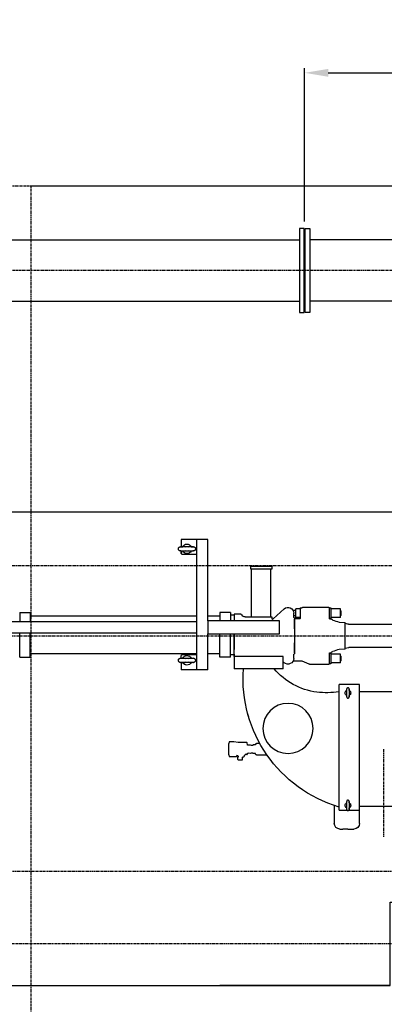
# Model space of a CAD drawing. Header units: metres. Extents: x -82085 to 58758, y -66901 to 95305.
# Tile 94 of 135: x 6552 to 8481, y 17736 to 22946. Entities that reach past the tile are written whole.
import ezdxf

# ---------------------------------------------------------------- set-up
doc = ezdxf.new("R2010")
doc.units = ezdxf.units.M
doc.header["$MEASUREMENT"] = 0
doc.header["$PDSIZE"] = -1
doc.linetypes.add('CENTER-LN', pattern=[19, 10, -3, 3, -3])
doc.layers.get('0').update_dxf_attribs({"linetype": 'CONTINUOUS'})
doc.layers.get('DEFPOINTS').update_dxf_attribs({"linetype": 'CONTINUOUS'})
for name, color, linetype in [('3', 3, 'CONTINUOUS'), ('CL', 1, 'CENTER-LN'), ('CONST', 7, 'CONTINUOUS'), ('DIM', 10, 'CONTINUOUS'), ('GEBOUW', 7, 'CONTINUOUS'), ('TEXT2', 7, 'CONTINUOUS')]:
    doc.layers.add(name, color=color, linetype=linetype)
doc.styles.get("Standard").update_dxf_attribs({"font": 'iso.shx'})
doc.dimstyles.get("Standard").update_dxf_attribs({"dimtxt": 0.18, "dimasz": 0.18, "dimexe": 0.18, "dimexo": 0.0625, "dimgap": 0.09, "dimtad": 0, "dimtih": 1, "dimtoh": 1, "dimdec": 4, "dimzin": 0, "dimdsep": 46, "dimtxsty": 'Standard', "dimcen": 0.09, "dimadec": 0, "dimazin": 0, "dimtfac": 1, "dimtdec": 4, "dimtofl": 0, "dimtmove": 0, "dimatfit": 3, "dimfxl": 1, "dimtolj": 1, "dimtzin": 0, "dimarcsym": 0})

# ---------------------------------------------------------------- blocks, each defined once
blk = doc.blocks.new('*D102')
at = {"layer": 'DEFPOINTS', "color": 0, "transparency": 16777216}
for p in [(9471.7, 22664.8), (8059.7, 21803.7), (9471.7, 21618.7)]:
    blk.add_point(p, dxfattribs=at)
at = {"layer": 'DIM', "color": 0, "lineweight": -2, "transparency": 16777216}
for p, q in [((8059.7, 21878.7), (8059.7, 22689.8)), ((9471.7, 21693.7), (9471.7, 22689.8)), ((8184.7, 22664.8), (9346.7, 22664.8))]:
    blk.add_line(p, q, dxfattribs=at)
at = {"layer": 'DIM', "color": 0, "transparency": 16777216}
for points in [[(8184.7, 22685.7), (8184.7, 22644), (8059.7, 22664.8)], [(9346.7, 22685.7), (9346.7, 22644), (9471.7, 22664.8)]]:
    blk.add_solid(points, dxfattribs=at)
at = {"layer": 'DIM', "color": 0, "transparency": 16777216, "insert": (8765.7, 22752.3), "char_height": 125, "attachment_point": 5}
blk.add_mtext('\\A1;1412', dxfattribs=at)
blk = doc.blocks.new('Pomp Schwing Zg. KSP + SD - Tab.5 BA')
at = {"color": 0, "linetype": 'Continuous'}
for p, q in [((-418, 898.4), (-418, 992.5)), ((-388, 1022.5), (-372.5, 1022.5)), ((-346, 1022.5), (-372.5, 1022.5)), ((-346, 1022.5), (-319.5, 1022.5)), ((-319.5, 1022.5), (-314, 1022.5)), ((-284, 992.5), (-284, 922.5)), ((-393, 922.5), (-393, 257.5)), ((-393, 922.5), (-373, 922.5)), ((-373, 922.5), (-371, 922.5)), ((-371, 922.5), (-351, 922.5)), ((-352.9, 910.3), (-352.9, 910.3)), ((-346.6, 924.5), (-345.4, 924.5)), ((-341, 922.5), (-321, 922.5)), ((-339.1, 910.3), (-339.1, 910.3)), ((-321, 922.5), (-319, 922.5)), ((-319, 922.5), (-284, 922.5)), ((-284, 922.5), (-284, 257.5)), ((303, 904), (-284, 904)), ((-352.9, 884.7), (-352.9, 884.7)), ((-345.4, 870.5), (-346.6, 870.5)), ((-339.1, 884.7), (-339.1, 884.7)), ((-976.4, 630.1), (-974.8, 639)), ((-976.4, 630.1), (-976.4, 569.9)), ((-974.8, 639), (-949, 639)), ((-934.9, 638.3), (-930.8, 632.4)), ((-930.8, 632.4), (-930.5, 632.1)), ((-930.5, 632.1), (-930, 632)), ((-929.7, 652.8), (-928, 654.5)), ((-929.7, 642), (-929.7, 652.8)), ((-929.7, 642), (-929.7, 642)), ((-926.5, 642), (-929.7, 642)), ((-929.7, 637), (-929.7, 637)), ((-929.7, 637), (-926.5, 637)), ((-929.7, 632), (-929.7, 637)), ((-926.5, 637), (-926.5, 642)), ((-909, 658.5), (-924, 658.5)), ((-905, 654.5), (-903.2, 652.8)), ((-903.2, 642), (-903.3, 642)), ((-903.2, 652.8), (-903.2, 642)), ((-896, 641.5), (-896, 641.6)), ((-896, 641.5), (-896, 638)), ((-894.9, 637.8), (-893.5, 635.4)), ((-893.5, 634.5), (-893.5, 635.4)), ((-893.5, 634.5), (-893.5, 632)), ((-892.8, 632), (-893.5, 632)), ((-877.8, 626), (-876.9, 622.5)), ((-834.5, 625.8), (-834, 627.5)), ((-834, 627.5), (-830.5, 627.5)), ((-830.5, 629.2), (-829.5, 630.1)), ((-829.5, 630.1), (-778.1, 630.1)), ((-778.1, 630.1), (-772.8, 632.9)), ((-876.9, 577.5), (-879.7, 567)), ((-876.9, 622.5), (-876.9, 622.5)), ((-876.9, 622.5), (-876.7, 622)), ((-876.7, 578), (-876.9, 577.5)), ((-876.9, 577.5), (-876.9, 577.5)), ((-874.8, 620.5), (-873.5, 620.5)), ((-861.3, 579.5), (-874.8, 579.5)), ((-863.4, 620.5), (-861.3, 620.5)), ((-861.3, 620.5), (-857, 619.8)), ((-857, 580.3), (-861.3, 579.5)), ((-857, 619.8), (-853, 619.8)), ((-853, 580.3), (-857, 580.3)), ((-853, 618), (-852.5, 618)), ((-852.5, 582), (-853, 582)), ((-852.5, 618), (-851.9, 619)), ((-851.9, 581), (-852.5, 582)), ((-851.9, 619), (-848.5, 619)), ((-848.5, 581), (-851.9, 581)), ((-847.8, 623), (-848.5, 623)), ((-848.5, 577), (-847.8, 577)), ((-834.5, 623), (-847.8, 623)), ((-834.5, 577), (-847.8, 577)), ((-834, 572.5), (-834.5, 574.3)), ((-791.9, 604.2), (-791.8, 604.1)), ((-974.8, 561), (-976.4, 569.9)), ((-949, 561), (-974.8, 561)), ((-881.8, 564.4), (-926, 564.4)), ((-830.5, 572.5), (-834, 572.5)), ((-829.5, 569.9), (-830.5, 570.9)), ((-818.1, 569.9), (-829.5, 569.9)), ((-815.1, 564.7), (-818.1, 569.9)), ((-352.9, 315.3), (-352.9, 315.3)), ((-346.6, 329.5), (-345.4, 329.5)), ((-339.1, 315.3), (-339.1, 315.3)), ((-352.9, 289.7), (-352.9, 289.7)), ((-345.4, 275.5), (-346.6, 275.5)), ((-339.1, 289.7), (-339.1, 289.7)), ((303, 296), (-284, 296)), ((-1088, 180), (-1228, 180)), ((-1228, 141.4), (-1228, 180)), ((-1148, -510), (-1148, 180)), ((-1088, 180), (-1088, -10)), ((-948, 110), (-948, 175)), ((-688, 175), (-688, 110)), ((-2083, 112.5), (-2028, 112.5)), ((-2028, 112.5), (-2028, -15)), ((-1243, 131), (-1243, 129)), ((-1228, 118.6), (-1228, 105)), ((-1223, 100), (-1228, 105)), ((-1228, 105), (-1228, 105)), ((-1220.2, 141.6), (-1221.6, 141.6)), ((-1220.1, 141.6), (-1220.2, 141.5)), ((-1220.2, 118.5), (-1220.1, 118.4)), ((-1198, 155), (-1198, 155)), ((-1198, 105), (-1198, 105)), ((-1153, 129), (-1153, 131)), ((-968, 112.5), (-1023, 112.5)), ((-948, 101), (-948, 110)), ((-948, 110), (-948, -10)), ((-688, 110), (-948, 110)), ((-948, 110), (-948, 110)), ((-948, 110), (-948, 110)), ((-688, 137.8), (-683.1, 142.3)), ((-635, 135), (-635, 135)), ((-628.1, 135), (-635, 135)), ((-633, 120), (-633, 100)), ((-628, 135), (-628, 135)), ((-587.5, 135), (-628, 135)), ((-588.9, 134.4), (-588.9, 134.4)), ((-550.9, 149.6), (-587.5, 135)), ((-549, 150), (-447.7, 150)), ((-444, 148.3), (-444, 89.5)), ((-436, 148), (-444, 148)), ((-384.8, 142.9), (-384.8, 97.1)), ((-383, 132.9), (-384.8, 134.7)), ((-384.8, 105.3), (-383, 107.1)), ((-383, 107.1), (-383, 132.9)), ((-1148, 95), (-2028, 95)), ((-1148, 100), (-1223, 100)), ((-1023, 95), (-1088, 95)), ((-948, 101), (-968, 101)), ((-628, 94.5), (-628, 95)), ((-628, 90), (-628, 94.5)), ((-628, 90), (-628, 76.5)), ((-628, 89.5), (-628, 89.5)), ((-628, -89.5), (-628, 89.5)), ((-628, 76.5), (-628, 36.5)), ((-444, 92), (-436, 92)), ((-444, 89.5), (-435.9, 89.5)), ((-360, 70.3), (-392.8, 72)), ((-360, 66), (-343, 62.2)), ((-360, 66), (-360, 66)), ((-343, 62.2), (-343, 62.2)), ((-340.8, 62), (-340.8, 62)), ((-108, 62), (-340.8, 62)), ((-628, -10), (-628, 10)), ((-2998, -15), (-1148, -15)), ((-1088, -10), (-708, -10)), ((-1088, -12.6), (-1088, -10)), ((-1088, -77.4), (-1088, -12.6)), ((-1088, -18), (-1088, -14)), ((-1088, -72), (-1088, -18)), ((-708, -10), (-708, -80)), ((-628, -36.5), (-628, -76.5)), ((-2998, -75), (-1148, -75)), ((-1088, -76), (-1088, -72)), ((-1088, -80), (-1088, -77.4)), ((-1088, -80), (-1088, -510)), ((-708, -80), (-1088, -80)), ((-889.3, -100), (-886.2, -100)), ((-886.2, -100), (-748, -100)), ((-855.5, -100), (-855.5, -352)), ((-755, -352), (-755, -100)), ((-748, -100), (-748, -90.6)), ((-683.1, -142.3), (-741.3, -89.7)), ((-633, -100), (-633, -120)), ((-628, -76.5), (-628, -90)), ((-603.7, -89.5), (-628, -89.5)), ((-628, -89.5), (-628, -89.5)), ((-628, -94.5), (-628, -90)), ((-628, -95), (-628, -94.5)), ((-623.5, -97), (-623.6, -97.1)), ((-623.5, -97), (-623.6, -97.1)), ((-623.6, -142.9), (-623.6, -97.1)), ((-619.9, -97), (-623.5, -97)), ((-601.7, -97), (-619.9, -97)), ((-601.7, -97), (-598.1, -97)), ((-444, -89.5), (-435.8, -89.5)), ((-444, -89.5), (-444, -148.3)), ((-436, -92), (-444, -92)), ((-444, -92), (-444, -92)), ((-392.9, -72), (-360, -70.3)), ((-384.8, -97.1), (-384.8, -142.9)), ((-360, -66), (-343, -62.2)), ((-340.8, -62), (-343, -62.2)), ((-343, -62.2), (-343, -62.2)), ((-340.8, -62), (-340.8, -62)), ((-340.8, -62), (-108, -62)), ((-2083, -122.5), (-2028, -122.5)), ((-2028, -105), (-1148, -105)), ((-1088, -105), (-1023, -105)), ((-968, -122.5), (-1023, -122.5)), ((-968, -111), (-948, -111)), ((-912.2, -115), (-948, -115)), ((-683.1, -142.3), (-683.1, -142.3)), ((-683.1, -142.3), (-683.1, -142.3)), ((-683.1, -142.3), (-683.1, -142.3)), ((-637, -135), (-623.6, -135)), ((-628.1, -105), (-633, -105)), ((-628, -105), (-628, -105)), ((-623.6, -105), (-628, -105)), ((-623.6, -142.9), (-623.5, -143)), ((-623.6, -142.9), (-623.5, -143)), ((-623.5, -143), (-619.9, -143)), ((-601.7, -143), (-619.9, -143)), ((-598.1, -143), (-601.7, -143)), ((-598, -148), (-590, -148)), ((-598, -148), (-598, -148)), ((-590, -148), (-590, -148.3)), ((-590, -148.3), (-590, -148)), ((-447.7, -150), (-586.3, -150)), ((-444, -148), (-436, -148)), ((-444, -148), (-444, -148)), ((-383, -107.1), (-384.8, -105.3)), ((-384.8, -134.7), (-383, -132.9)), ((-383, -132.9), (-383, -107.1)), ((-860, -353), (-859, -352)), ((-860, -353), (-860, -368)), ((-860, -353), (-860, -353)), ((-860, -353), (-860, -353)), ((-749, -352), (-859, -352)), ((-859, -352), (-859, -352)), ((-859, -352), (-859, -352)), ((-748, -353), (-749, -352)), ((-748, -368), (-748, -353)), ((-860, -368), (-860, -368)), ((-860, -368), (-859, -369)), ((-860, -368), (-860, -368)), ((-859, -369), (-859, -369)), ((-857.7, -369), (-859, -369)), ((-859, -369), (-859, -369)), ((-857.7, -369), (-749, -369)), ((-749, -369), (-748, -368)), ((-1243, -459), (-1243, -461)), ((-1228, -435), (-1223, -430)), ((-1223, -430), (-1228, -435)), ((-1228, -435), (-1228, -448.6)), ((-1228, -448.6), (-1228, -435)), ((-1228, -435), (-1228, -435)), ((-1148, -430), (-1223, -430)), ((-1220.1, -448.4), (-1220.2, -448.5)), ((-1198, -435), (-1198, -435)), ((-1153, -461), (-1153, -459)), ((-1228, -510), (-1228, -471.4)), ((-1088, -510), (-1228, -510)), ((-1220.2, -471.5), (-1220.1, -471.6)), ((-1198, -485), (-1198, -485)), ((-1175.8, -471.6), (-1174.4, -471.6))]:
    blk.add_line(p, q, dxfattribs=at)
at = {"color": 0}
for p, q in [((-949, 639), (-936.2, 639)), ((-930, 632), (-929.7, 632)), ((-895.3, 638), (-896, 638)), ((-891.2, 630.2), (-891.2, 630.7)), ((-881.7, 629), (-889.7, 629)), ((-834.5, 625.8), (-834.5, 623)), ((-830.5, 629.2), (-830.5, 627.5)), ((-853, 619.8), (-853, 618)), ((-853, 582), (-853, 580.3)), ((-848.5, 623), (-848.5, 619)), ((-848.5, 577), (-848.5, 581)), ((-834.5, 574.3), (-834.5, 577)), ((-926, 564.4), (-949, 561)), ((-830.5, 570.9), (-830.5, 572.5)), ((-284, 257.5), (-393, 257.5)), ((-688, 175), (-948, 175)), ((-2083, 112.5), (-2083, -15)), ((-1023, 112.5), (-1023, -10)), ((-968, 112.5), (-968, -10)), ((-384.8, 142.9), (-436, 142.9)), ((-384.8, 97.1), (-436, 97.1)), ((-2083, -122.5), (-2083, -75)), ((-2028, -122.5), (-2028, -75)), ((-1023, -122.5), (-1023, -80)), ((-968, -122.5), (-968, -80)), ((-948, -115), (-948, -80)), ((-598, -148), (-598, -92.2)), ((-384.8, -97.1), (-436, -97.1)), ((-384.8, -142.9), (-436, -142.9))]:
    blk.add_line(p, q, dxfattribs=at)
at = {"color": 0, "linetype": 'Continuous'}
blk.add_circle((-663, 490), 132.5, dxfattribs=at)
for centre, radius, start, end in [((-388, 992.5), 30, 90, 180), ((-314, 992.5), 30, 0, 90), ((-191.1, 225.6), 710, 106.5205, 184.0876), ((-346, 897.5), 15, 119.386, 241.9249), ((-346, 897.5), 15, 0, 61.9402), ((-346, 897.5), 15, 299.3488, 0), ((-924, 654.5), 4, 90, 180), ((-909, 654.5), 4, 0, 90), ((-902.4, 589), 53, 83.0686, 90.9718), ((-895.3, 637.5), 0.5, 30, 90), ((-892.8, 630.4), 1.6, 9.5358, 90), ((-889.7, 630.5), 1.5, 189.6799, 270), ((-874.8, 622.5), 2, 195, 270), ((-874.8, 577.5), 2, 90, 165), ((-868.5, 640.3), 20.5, 255.7434, 284.2835), ((-883.6, 568), 4, 295.8419, 345), ((-191.1, 225.6), 710, 163.2553, 164.9661), ((-346, 302.5), 15, 118.599, 241.9402), ((-346, 302.5), 15, 0, 61.401), ((-465.3, -53.9), 355, 97.3125, 139.8594), ((-460.1, -152.2), 453.3, 81.4927, 96.3902), ((-346, 302.5), 15, 298.4335, 0), ((-1198, 130), 25, 90, 155.4084), ((-1198, 130), 25, 27.2805, 152.7195), ((-1198, 130), 25, 207.4117, 270), ((-1198, 130), 25, 207.2805, 332.7195), ((-1198, 130), 12, 58.4835, 121.5165), ((-1198, 130), 12, 238.4835, 301.5165), ((-663, 120), 30, 0, 132.063), ((-635.5, 144.2), 9.07, 254.0613, 272.8491), ((-549, 145), 5, 89.9972, 111.8014), ((-459.9, 145), 5, 86.7046, 90), ((-447.7, 145), 5, 41.4992, 90), ((-628, 100), 5, 180, 270), ((-420.5, 102.3), 20, 219.7615, 252.3014), ((-966.5, -1590.4), 1758.6, 70.9619, 72.1201), ((-340.8, 72), 10, 257.5676, 270.0001), ((-892.8, -114.5), 14.9, 76.3465, 167.6776), ((-628, -100), 5, 90, 180), ((-602.8, -94.9), 5.45, 28.8507, 99.3861), ((-420.5, -102.3), 20, 107.6985, 140.2386), ((-804.4, 1107), 1248.7, 287.6117, 289.2379), ((-912.2, -110), 5, 270, 344.8782), ((-663, -120), 30, 227.937, 360), ((-586.3, -145), 5, 221.4992, 270), ((-447.7, -145), 5, 270, 318.5008), ((-1198, -460), 25, 90, 155.4084), ((-1198, -460), 25, 27.2805, 152.7195), ((-1198, -460), 12, 58.4835, 121.5165), ((-1198, -460), 25, 207.2805, 332.7195), ((-1198, -460), 25, 207.4186, 270), ((-1198, -460), 12, 238.4835, 301.5165)]:
    blk.add_arc(centre, radius, start, end, dxfattribs=at)
at = {"color": 0, "linetype": 'Continuous', "extrusion": (0, 0, -1)}
for centre, major_axis, start_param, end_param in [((-352.6, 897.5), (0, 21), -0.917004, 0.101537), ((-352.6, 897.5), (0, 21), 0.101537, 3.074959), ((-339.4, 897.5), (0, -21), 0.101537, 3.074959), ((-339.4, 897.5), (0, -21), 3.074959, 4.058597), ((-352.6, 897.5), (0, 21), 3.074959, 4.058597), ((-339.4, 897.5), (0, -21), -0.917004, 0.101537), ((-352.6, 302.5), (0, 21), -0.917004, 0.101537), ((-352.6, 302.5), (0, 21), 0.101537, 3.074959), ((-339.4, 302.5), (0, -21), 0.101537, 3.074959), ((-339.4, 302.5), (0, -21), 3.074959, 4.058597), ((-352.6, 302.5), (0, 21), 3.074959, 4.058597), ((-339.4, 302.5), (0, -21), -0.917004, 0.101537)]:
    blk.add_ellipse(centre, major_axis=major_axis, ratio=0.021164, start_param=start_param, end_param=end_param, dxfattribs=at)
at = {"color": 0, "linetype": 'Continuous'}
for centre, major_axis, ratio, start_param, end_param in [((-1198, 141), (-35, 0), 0.022222, -0.885658, 0.126645), ((-1198, 119), (35, 0), 0.022222, 3.015773, 4.02725), ((-1198, 141), (-35, 0), 0.022222, 0.126645, 3.021791), ((-1198, 119), (35, 0), 0.022222, -0.88566, 3.015773), ((-1198, 141), (-35, 0), 0.022222, 3.021791, 4.027253), ((-436, 120), (0, -28), 0.000001, 0, 3.141593), ((-436, -120), (0, 28), 0.000001, 3.141593, 6.283185), ((-1198, -449), (-35, 0), 0.022222, -0.885658, 3.015772), ((-1198, -449), (-35, 0), 0.022222, 3.015772, 4.027253), ((-1198, -471), (35, 0), 0.022222, 3.021791, 4.02725), ((-1198, -471), (35, 0), 0.022222, 0.126646, 3.021791), ((-1198, -471), (35, 0), 0.022222, -0.88566, 0.126646)]:
    blk.add_ellipse(centre, major_axis=major_axis, ratio=ratio, start_param=start_param, end_param=end_param, dxfattribs=at)
for points, knots in [([(-352.9, 910.3), (-352.9, 910.4), (-352.9, 911.7), (-352.8, 914.2), (-352.8, 916.9), (-352.7, 918.3), (-352.6, 919.2), (-352.4, 920), (-352.1, 920.9), (-351.4, 922.2), (-350.2, 923.4), (-348.5, 924.3), (-347.3, 924.4), (-346.6, 924.4)], [0, 0, 0, 0, 0.010756, 0.195783, 0.382394, 0.574335, 0.653398, 0.69156, 0.73062, 0.788957, 0.855248, 0.933279, 1, 1, 1, 1]), ([(-352.9, 910.3), (-352.8, 909.5), (-352.7, 908.8), (-352.4, 907.7), (-352.3, 907.4), (-352.2, 907.1)], [0, 0, 0, 0, 0.25, 0.25, 0.3588022, 0.3588022, 0.3588022, 0.3588022]), ([(-352.3, 887.6), (-352.4, 887.4), (-352.5, 887.2), (-352.6, 886.6), (-352.7, 886.2), (-352.8, 885.5), (-352.9, 885.1), (-352.9, 884.7)], [0.6693103, 0.6693103, 0.6693103, 0.6693103, 0.75, 0.75, 0.875, 0.875, 1, 1, 1, 1]), ([(-345.5, 924.4), (-345.3, 924.5), (-344.5, 924.6), (-343.1, 924.1), (-341.5, 923.2), (-340.6, 922.1), (-340, 921), (-339.6, 920.2), (-339.5, 919.6), (-339.4, 919.1), (-339.3, 918.4), (-339.3, 917.2), (-339.2, 914.9), (-339.1, 912.4), (-339.1, 910.7), (-339.1, 910.3)], [0, 0, 0, 0, 0.015313, 0.09772, 0.163063, 0.218158, 0.26491, 0.302426, 0.332636, 0.367872, 0.43315, 0.576608, 0.756909, 0.947455, 1, 1, 1, 1]), ([(-339.1, 884.7), (-339.2, 885.5), (-339.3, 886.2), (-339.6, 887.3), (-339.7, 887.6), (-339.8, 887.9)], [0, 0, 0, 0, 0.25, 0.25, 0.3588022, 0.3588022, 0.3588022, 0.3588022]), ([(-339.7, 907.4), (-339.6, 907.6), (-339.5, 907.8), (-339.4, 908.4), (-339.3, 908.8), (-339.2, 909.5), (-339.1, 909.9), (-339.1, 910.3)], [0.6693103, 0.6693103, 0.6693103, 0.6693103, 0.75, 0.75, 0.875, 0.875, 1, 1, 1, 1]), ([(-346.5, 870.6), (-346.7, 870.5), (-347.5, 870.4), (-348.9, 870.9), (-350.4, 871.8), (-351.4, 872.9), (-352, 874), (-352.4, 874.8), (-352.5, 875.4), (-352.6, 875.9), (-352.7, 876.6), (-352.7, 877.8), (-352.8, 880.1), (-352.9, 882.6), (-352.9, 884.3), (-352.9, 884.7)], [0, 0, 0, 0, 0.015313, 0.09772, 0.163063, 0.218158, 0.26491, 0.302426, 0.332636, 0.367872, 0.43315, 0.576608, 0.756909, 0.947455, 1, 1, 1, 1]), ([(-339.1, 884.7), (-339.1, 884.6), (-339.1, 883.3), (-339.2, 880.8), (-339.2, 878.1), (-339.3, 876.7), (-339.4, 875.8), (-339.6, 875), (-339.9, 874.1), (-340.6, 872.8), (-341.8, 871.6), (-343.5, 870.7), (-344.7, 870.6), (-345.4, 870.6)], [0, 0, 0, 0, 0.010756, 0.195783, 0.382394, 0.574335, 0.653398, 0.69156, 0.73062, 0.788957, 0.855248, 0.933279, 1, 1, 1, 1]), ([(-352.9, 315.3), (-352.9, 315.4), (-352.9, 316.7), (-352.8, 319.2), (-352.8, 321.9), (-352.7, 323.3), (-352.6, 324.2), (-352.4, 325), (-352.1, 325.9), (-351.4, 327.2), (-350.2, 328.4), (-348.5, 329.3), (-347.3, 329.4), (-346.6, 329.4)], [0, 0, 0, 0, 0.010756, 0.195783, 0.382394, 0.574335, 0.653398, 0.69156, 0.73062, 0.788957, 0.855248, 0.933279, 1, 1, 1, 1]), ([(-352.9, 315.3), (-352.8, 314.5), (-352.7, 313.8), (-352.4, 312.7), (-352.3, 312.4), (-352.2, 312.1)], [0, 0, 0, 0, 0.25, 0.25, 0.3588022, 0.3588022, 0.3588022, 0.3588022]), ([(-345.5, 329.4), (-345.3, 329.5), (-344.5, 329.6), (-343.1, 329.1), (-341.5, 328.2), (-340.6, 327.1), (-340, 326), (-339.6, 325.2), (-339.5, 324.6), (-339.4, 324.1), (-339.3, 323.4), (-339.3, 322.2), (-339.2, 319.9), (-339.1, 317.4), (-339.1, 315.7), (-339.1, 315.3)], [0, 0, 0, 0, 0.015313, 0.09772, 0.163063, 0.218158, 0.26491, 0.302426, 0.332636, 0.367872, 0.43315, 0.576608, 0.756909, 0.947455, 1, 1, 1, 1]), ([(-339.7, 312.4), (-339.6, 312.6), (-339.5, 312.8), (-339.4, 313.4), (-339.3, 313.8), (-339.2, 314.5), (-339.1, 314.9), (-339.1, 315.3)], [0.6693103, 0.6693103, 0.6693103, 0.6693103, 0.75, 0.75, 0.875, 0.875, 1, 1, 1, 1]), ([(-352.3, 292.6), (-352.4, 292.4), (-352.5, 292.2), (-352.6, 291.6), (-352.7, 291.2), (-352.8, 290.5), (-352.9, 290.1), (-352.9, 289.7)], [0.6693103, 0.6693103, 0.6693103, 0.6693103, 0.75, 0.75, 0.875, 0.875, 1, 1, 1, 1]), ([(-346.5, 275.6), (-346.7, 275.5), (-347.5, 275.4), (-348.9, 275.9), (-350.4, 276.8), (-351.4, 277.9), (-352, 279), (-352.4, 279.8), (-352.5, 280.4), (-352.6, 280.9), (-352.7, 281.6), (-352.7, 282.8), (-352.8, 285.1), (-352.9, 287.6), (-352.9, 289.3), (-352.9, 289.7)], [0, 0, 0, 0, 0.015313, 0.09772, 0.163063, 0.218158, 0.26491, 0.302426, 0.332636, 0.367872, 0.43315, 0.576608, 0.756909, 0.947455, 1, 1, 1, 1]), ([(-339.1, 289.7), (-339.1, 289.6), (-339.1, 288.3), (-339.2, 285.8), (-339.2, 283.1), (-339.3, 281.7), (-339.4, 280.8), (-339.6, 280), (-339.9, 279.1), (-340.6, 277.8), (-341.8, 276.6), (-343.5, 275.7), (-344.7, 275.6), (-345.4, 275.6)], [0, 0, 0, 0, 0.010756, 0.195783, 0.382394, 0.574335, 0.653398, 0.69156, 0.73062, 0.788957, 0.855248, 0.933279, 1, 1, 1, 1]), ([(-339.1, 289.7), (-339.2, 290.5), (-339.3, 291.2), (-339.6, 292.3), (-339.7, 292.6), (-339.8, 292.9)], [0, 0, 0, 0, 0.25, 0.25, 0.3588022, 0.3588022, 0.3588022, 0.3588022]), ([(-1243, 129), (-1243, 129), (-1243.2, 127.9), (-1242.6, 125.8), (-1241.4, 123.3), (-1239.8, 121.5), (-1238.1, 120.3), (-1236.6, 119.6), (-1235.4, 119.2), (-1234.5, 119), (-1233.6, 118.9), (-1232.3, 118.8), (-1230.2, 118.7), (-1226.8, 118.6), (-1223.4, 118.5), (-1221, 118.4), (-1220.2, 118.4)], [0, 0, 0, 0, 0.001652, 0.079024, 0.142857, 0.198058, 0.246387, 0.288247, 0.323149, 0.35555, 0.402701, 0.482312, 0.636623, 0.780068, 0.931393, 1, 1, 1, 1]), ([(-1221.6, 141.6), (-1222.5, 141.6), (-1224.7, 141.5), (-1228, 141.4), (-1231.1, 141.3), (-1232.9, 141.2), (-1234.3, 141), (-1235.5, 140.8), (-1237.1, 140.2), (-1238.9, 139.2), (-1240.8, 137.5), (-1242.3, 135.1), (-1243, 132.7), (-1242.9, 131.4), (-1242.9, 131)], [0, 0, 0, 0, 0.07439, 0.229196, 0.386022, 0.549562, 0.619542, 0.668656, 0.709344, 0.764661, 0.827616, 0.89685, 0.972907, 1, 1, 1, 1]), ([(-1220.2, 141.5), (-1219, 141.3), (-1217.8, 141), (-1216.6, 140.6), (-1216.4, 140.5), (-1216.3, 140.5)], [0, 0, 0, 0, 0.25, 0.25, 0.2805272, 0.2805272, 0.2805272, 0.2805272]), ([(-1216.5, 119.5), (-1216.6, 119.4), (-1216.7, 119.4), (-1217.8, 119), (-1219, 118.7), (-1220.2, 118.5)], [0.7359724, 0.7359724, 0.7359724, 0.7359724, 0.75, 0.75, 1, 1, 1, 1]), ([(-1175.8, 118.5), (-1177, 118.7), (-1178.2, 119), (-1179.4, 119.4), (-1179.6, 119.5), (-1179.7, 119.6)], [0, 0, 0, 0, 0.25, 0.25, 0.2812035, 0.2812035, 0.2812035, 0.2812035]), ([(-1179.5, 140.5), (-1179.4, 140.6), (-1179.3, 140.6), (-1178.2, 141), (-1177, 141.3), (-1175.8, 141.5)], [0.7360305, 0.7360305, 0.7360305, 0.7360305, 0.75, 0.75, 1, 1, 1, 1]), ([(-1153, 131), (-1153, 131), (-1152.8, 132.1), (-1153.4, 134.2), (-1154.6, 136.7), (-1156.2, 138.5), (-1157.9, 139.7), (-1159.4, 140.4), (-1160.6, 140.8), (-1161.5, 141), (-1162.4, 141.1), (-1163.7, 141.2), (-1165.8, 141.3), (-1169.2, 141.4), (-1172.6, 141.5), (-1175, 141.6), (-1175.8, 141.6)], [0, 0, 0, 0, 0.001653, 0.079024, 0.142857, 0.198058, 0.246387, 0.288247, 0.323149, 0.35555, 0.402701, 0.482312, 0.636622, 0.780067, 0.931392, 1, 1, 1, 1]), ([(-1175.2, 118.4), (-1174, 118.4), (-1171.5, 118.5), (-1168, 118.6), (-1164.9, 118.7), (-1163.1, 118.8), (-1161.7, 119), (-1160.5, 119.2), (-1158.9, 119.8), (-1157.1, 120.8), (-1155.2, 122.5), (-1153.7, 124.9), (-1153, 127.3), (-1153.1, 128.6), (-1153.1, 129)], [0, 0, 0, 0, 0.099266, 0.249912, 0.402522, 0.561666, 0.629768, 0.677562, 0.717156, 0.770986, 0.832249, 0.899622, 0.973635, 1, 1, 1, 1]), ([(-748, -90.6), (-748, -90.5), (-747.9, -90.5), (-747.9, -90.4), (-747.5, -90), (-746.6, -89.2), (-744.9, -88.7), (-743.1, -88.8), (-741.8, -89.4), (-741.3, -89.8), (-741, -90)], [0.4394904, 0.4394904, 0.4394904, 0.4394904, 0.4576517, 0.4576517, 0.4576517, 0.5788463, 0.7012956, 0.8306001, 0.9319758, 1, 1, 1, 1]), ([(-1243, -461), (-1243, -461), (-1243.2, -462.1), (-1242.6, -464.2), (-1241.4, -466.7), (-1239.8, -468.5), (-1238.1, -469.7), (-1236.6, -470.4), (-1235.4, -470.8), (-1234.5, -471), (-1233.6, -471.1), (-1232.3, -471.2), (-1230.2, -471.3), (-1226.8, -471.4), (-1223.4, -471.5), (-1221, -471.6), (-1220.2, -471.6)], [0, 0, 0, 0, 0.001652, 0.079024, 0.142857, 0.198058, 0.246387, 0.288247, 0.323149, 0.35555, 0.402701, 0.482312, 0.636623, 0.780068, 0.931393, 1, 1, 1, 1]), ([(-1220.8, -448.4), (-1222, -448.4), (-1224.5, -448.5), (-1228, -448.6), (-1231.1, -448.7), (-1232.9, -448.8), (-1234.3, -449), (-1235.5, -449.2), (-1237.1, -449.8), (-1238.9, -450.8), (-1240.8, -452.5), (-1242.3, -454.9), (-1243, -457.3), (-1242.9, -458.6), (-1242.9, -459)], [0, 0, 0, 0, 0.099266, 0.249912, 0.402523, 0.561667, 0.629767, 0.677561, 0.717156, 0.770986, 0.832248, 0.899623, 0.973635, 1, 1, 1, 1]), ([(-1220.2, -448.5), (-1219, -448.7), (-1217.8, -449), (-1216.6, -449.4), (-1216.4, -449.5), (-1216.3, -449.6)], [0, 0, 0, 0, 0.25, 0.25, 0.2812028, 0.2812028, 0.2812028, 0.2812028]), ([(-1179.5, -449.5), (-1179.4, -449.4), (-1179.3, -449.4), (-1178.2, -449), (-1177, -448.7), (-1175.8, -448.5)], [0.7359721, 0.7359721, 0.7359721, 0.7359721, 0.75, 0.75, 1, 1, 1, 1]), ([(-1153, -459), (-1153, -459), (-1152.8, -457.9), (-1153.4, -455.8), (-1154.6, -453.3), (-1156.2, -451.5), (-1157.9, -450.3), (-1159.4, -449.6), (-1160.6, -449.2), (-1161.5, -449), (-1162.4, -448.9), (-1163.7, -448.8), (-1165.8, -448.7), (-1169.2, -448.6), (-1172.6, -448.5), (-1175, -448.4), (-1175.8, -448.4)], [0, 0, 0, 0, 0.001653, 0.079024, 0.142857, 0.198058, 0.246387, 0.288247, 0.323149, 0.35555, 0.402701, 0.482312, 0.636622, 0.780067, 0.931392, 1, 1, 1, 1]), ([(-1174.4, -471.6), (-1173.5, -471.6), (-1171.3, -471.5), (-1168, -471.4), (-1164.9, -471.3), (-1163.1, -471.2), (-1161.7, -471), (-1160.5, -470.8), (-1158.9, -470.2), (-1157.1, -469.2), (-1155.2, -467.5), (-1153.7, -465.1), (-1153, -462.7), (-1153.1, -461.4), (-1153.1, -461)], [0, 0, 0, 0, 0.07439, 0.229196, 0.386021, 0.54956, 0.619543, 0.668657, 0.709345, 0.764661, 0.827616, 0.89685, 0.972906, 1, 1, 1, 1]), ([(-1216.5, -470.5), (-1216.6, -470.6), (-1216.7, -470.6), (-1217.8, -471), (-1219, -471.3), (-1220.2, -471.5)], [0.7360312, 0.7360312, 0.7360312, 0.7360312, 0.75, 0.75, 1, 1, 1, 1]), ([(-1175.8, -471.5), (-1177, -471.3), (-1178.2, -471), (-1179.4, -470.6), (-1179.6, -470.5), (-1179.7, -470.5)], [0, 0, 0, 0, 0.25, 0.25, 0.2805275, 0.2805275, 0.2805275, 0.2805275])]:
    blk.add_open_spline(points, degree=3, knots=knots, dxfattribs=at)
for points, weights, degree in [([(-936.2, 639), (-935.7, 639), (-935.2, 638.8), (-934.9, 638.3)], [1.04693638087, 0.976198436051, 0.985417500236, 1.07459357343], 3), ([(-881.7, 629), (-879.8, 629), (-878.3, 627.9), (-877.8, 626)], [1.12656682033, 0.965508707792, 0.958162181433, 1.10452724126], 3), ([(-948, 97), (-948, 101), (-948, 101)], [0.874534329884, 0.831978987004, 0.806677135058], 2), ([(-948, -10), (-948, 39.5), (-948, 73)], [0.770001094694, 0.761604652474, 0.917717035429], 2)]:
    blk.add_rational_spline(points, weights, degree=degree, dxfattribs=at)
blk.add_rational_spline([(-360, 70.3), (-360, 70.3), (-360, 46.6), (-360, 0), (-360, -46.6), (-360, -70.3), (-360, -70.3)], [0.877253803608, 0.854129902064, 1, 0.748179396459, 1, 0.854129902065, 0.877253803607], degree=2, knots=[0.140246, 0.140246, 0.140246, 0.3333333, 0.3333333, 0.6666667, 0.6666667, 0.859754, 0.859754, 0.859754], dxfattribs=at)

msp = doc.modelspace()

# ---------------------------------------------------------------- linework, layer by layer
msp.add_line((8511.68034, 17835.66595), (7611.68034, 17835.66595))
at = {"layer": '3'}
for p, q in [((-726.32016, 21780.61595), (8031.68034, 21780.61595)), ((8059.68034, 21803.66595), (8059.68034, 21433.66595)), ((8061.68034, 21803.66595), (8059.68034, 21803.66595)), ((8059.68034, 21803.66595), (8059.68034, 21433.66595)), ((15716.2444, 21780.61595), (8087.68034, 21780.61595)), ((-726.32016, 21456.71595), (8031.68034, 21456.71595)), ((8061.68034, 21433.66595), (8059.68034, 21433.66595)), ((9309.73034, 21456.71595), (8087.68034, 21456.71595))]:
    msp.add_line(p, q, dxfattribs=at)
for points in [[(8057.68034, 21841.16595), (8031.68034, 21841.16595), (8031.68034, 21396.16595), (8057.68034, 21396.16595)], [(8061.68034, 21841.16595), (8087.68034, 21841.16595), (8087.68034, 21396.16595), (8061.68034, 21396.16595)]]:
    msp.add_lwpolyline(points, close=True, dxfattribs=at)
at = {"layer": 'CL'}
for p, q in [((2585.47403, 19685.66595), (8634.68034, 19685.66595)), ((8476.68034, 19085.66595), (8476.68034, 18621.63705))]:
    msp.add_line(p, q, dxfattribs=at)
at = {"layer": 'GEBOUW'}
msp.add_lwpolyline([(17921.68034, 19795.21595), (17921.68034, 20340.66595), (4341.68034, 20340.66595), (4341.68034, 18225.66595), (6461.68034, 18225.66595), (6461.68034, 17835.66595), (8511.68034, 17835.66595), (8511.68034, 18275.66595), (11071.68034, 18275.66595), (11071.68034, 18225.66595), (13461.68034, 18225.66595), (13461.68034, 17835.66595), (15511.68034, 17835.66595), (15511.68034, 18275.66595), (17921.68034, 18275.66595), (17921.68034, 19576.11595)], dxfattribs=at)
at = {"layer": 'TEXT2', "color": 1, "linetype": 'CENTER-LN'}
for p, q in [((34416.68034, 22065.66595), (-2708.31966, 22065.66595)), ((15833.50103, 21618.66595), (-726.32016, 21618.66595)), ((26583.97656, 20055.66595), (2049.48551, 20055.66595)), ((42411.62204, 18055.66595), (-2708.31966, 18055.66595))]:
    msp.add_line(p, q, dxfattribs=at)
at = {"layer": 'TEXT2', "color": 7, "linetype": 'CENTER-LN'}
for points in [[(24989.56379, 27839.95618), (24989.56379, 22065.66595), (6611.14005, 22065.66595), (6611.14005, 13283.84491)], [(-3375.5737, 18440.06145), (20291.68034, 18440.06145), (20291.68034, 20476.94948), (43060.9649, 20476.94948)]]:
    msp.add_lwpolyline(points, dxfattribs=at)

# ---------------------------------------------------------------- block references
at = {"layer": 'CONST', "color": 6, "xscale": -1, "rotation": 180}
msp.add_blockref('Pomp Schwing Zg. KSP + SD - Tab.5 BA', (8634.68034, 19685.66595), dxfattribs=at)

# ---------------------------------------------------------------- dimensions: what is measured, and where the dimension line sits
at = {"layer": 'DIM'}
dim = msp.add_linear_dim(base=(9471.68034, 22664.8392), p1=(8059.68034, 21803.66595), p2=(9471.68034, 21618.66595), dimstyle='Standard', override={"dimtxt": 125, "dimasz": 125, "dimexe": 25, "dimexo": 75, "dimgap": 25, "dimtad": 1, "dimtih": 0, "dimtoh": 0, "dimdec": 0, "dimzin": 3, "dimcen": 0, "dimtfac": 0.008, "dimtdec": 0, "dimtmove": 0, "dimtzin": 3}, dxfattribs=at)
dim.commit()
dim.dimension.update_dxf_attribs({"geometry": '*D102', "text_midpoint": (8765.68034, 22752.3392)})

doc.saveas('drawing.dxf')
